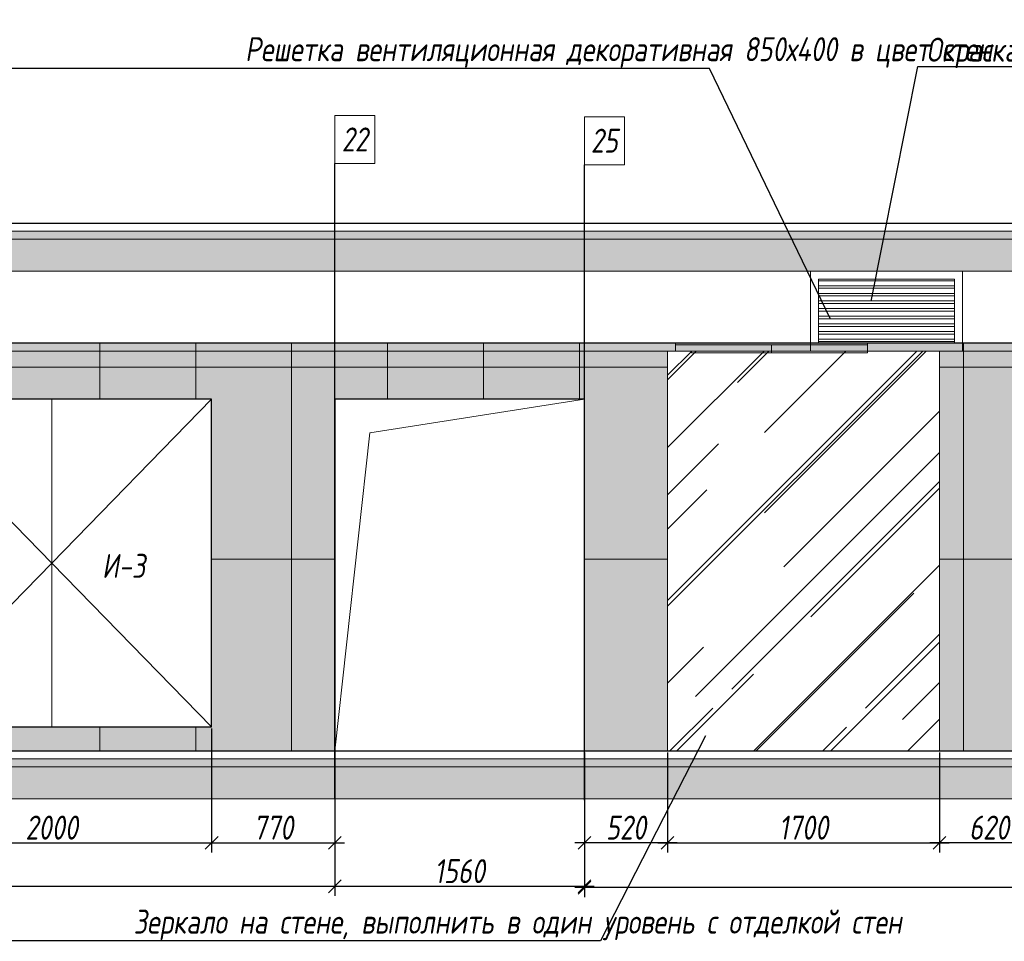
# Model space of a CAD drawing. Header units: millimetres. Extents: x -531352 to 178656, y -69521 to 326874.
# Tile 9 of 256: x -449346 to -443191, y 303384 to 309147. Entities that reach past the tile are written whole.
import ezdxf
from ezdxf import colors
from ezdxf.entities.mleader import LeaderData, LeaderLine
from ezdxf.math import Vec2, Vec3

# ---------------------------------------------------------------- set-up
doc = ezdxf.new("R2010")
doc.units = ezdxf.units.MM
doc.linetypes.add('DASHDOT', pattern=[25.4, 12.7, -6.35, 0, -6.35])
doc.layers.get('Defpoints').update_dxf_attribs({"color": 31})
for name, color, linetype, lineweight in [('A-DETL-GENF', 7, 'Continuous', 5), ('dim_pot', 183, 'Continuous', 9), ('dim_razv', 93, 'DASHDOT', 9), ('meb', 26, 'Continuous', 15), ('Двери', 7, 'Continuous', 5), ('Отделка стен', 253, 'Continuous', 0)]:
    doc.layers.add(name, color=color, linetype=linetype, lineweight=lineweight)
doc.styles.add('fl_iso paper', font='isocpeur.ttf', dxfattribs={"width": 0.8, "oblique": 10})
doc.styles.add('In tre', font='isocpeur.ttf', dxfattribs={"width": 0.8, "oblique": 10})
doc.dimstyles.new('In tre 1_50', dxfattribs={"dimtxt": 150, "dimasz": 80, "dimexe": 60, "dimexo": 10, "dimgap": 20, "dimtad": 1, "dimdec": 0, "dimrnd": 5, "dimzin": 0, "dimdsep": 46, "dimtxsty": 'fl_iso paper', "dimblk": 'OBLIQUE', "dimcen": 0, "dimdle": 60, "dimadec": 0, "dimazin": 0, "dimtfac": 1, "dimtdec": 0, "dimtofl": 0, "dimtmove": 1, "dimatfit": 1, "dimfxl": 40, "dimtolj": 1, "dimtzin": 0, "dimarcsym": 1})

# ---------------------------------------------------------------- blocks, each defined once
blk = doc.blocks.new('*U12242')
at = {"layer": 'A-DETL-GENF'}
h = blk.add_hatch(dxfattribs=at)
h.set_pattern_fill('ANSI35', color=256, scale=10, style=0)
h.set_pattern_definition([(45, (58070.45, 5e-10), (-44.90128, 44.90128), []), (45, (58115.35, 5e-10), (-44.90128, 44.90128), [79.375, -15.875, 0, -15.875])])
h.paths.add_polyline_path([(0, -100), (58490.9, -100), (58490.9, -50), (0, -50)])
h = blk.add_hatch(dxfattribs=at)
h.set_pattern_fill('ANSI35', color=256, scale=20, style=0)
h.set_pattern_definition([(45, (58070.45, 5e-10), (-89.80256, 89.80256), []), (45, (58160.25, 5e-10), (-89.80256, 89.80256), [158.75, -31.75, 0, -31.75])])
h.paths.add_polyline_path([(0, -300), (58490.9, -300), (58490.9, -100), (0, -100)])
at = {"lineweight": 13}
blk.add_lwpolyline([(0, -50), (58490.9, -50), (58490.9, 0), (0, 0)], close=True, dxfattribs=at)
at = {"lineweight": 30}
blk.add_lwpolyline([(0, 0), (58490.9, 0)], dxfattribs=at)
at = {"layer": 'A-DETL-GENF'}
for points in [[(0, -100), (58490.9, -100), (58490.9, -50), (0, -50)], [(0, -300), (58490.9, -300), (58490.9, -100), (0, -100)]]:
    blk.add_lwpolyline(points, close=True, dxfattribs=at)
blk = doc.blocks.new('*U12243')
at = {"layer": 'dim_razv', "true_color": 0xffffff, "transparency": 33554559}
h = blk.add_hatch(color=7, dxfattribs=at)
h.dxf.hatch_style = 1
h.paths.add_polyline_path([(0, 0), (57650, 0), (57650, 50), (0, 50)])
at = {"lineweight": 20, "transparency": 33554559}
blk.add_lwpolyline([(0, 0), (57650, 0), (57650, 50), (0, 50)], close=True, dxfattribs=at)
blk = doc.blocks.new('_Oblique')
at = {"color": 0, "linetype": 'ByBlock', "lineweight": -2}
blk.add_line((-0.5, -0.5), (0.5, 0.5), dxfattribs=at)
blk = doc.blocks.new('*D12365')
at = {"layer": 'Defpoints', "color": 0, "linetype": 'ByBlock', "transparency": 16777216}
for p in [(-442975.6, 304661.9), (-443595.7, 304574.2), (-443595.7, 304000)]:
    blk.add_point(p, dxfattribs=at)
at = {"layer": 'dim_razv', "color": 0, "linetype": 'ByBlock', "lineweight": -2, "transparency": 16777216}
for p, q in [((-442975.6, 304651.9), (-442975.6, 303940)), ((-443595.7, 304564.2), (-443595.7, 303940)), ((-442915.6, 304000), (-443655.7, 304000))]:
    blk.add_line(p, q, dxfattribs=at)
at = {"layer": 'dim_razv', "color": 0, "linetype": 'ByBlock', "lineweight": -2, "transparency": 16777216, "xscale": 80, "yscale": 80, "zscale": 80, "rotation": 180}
blk.add_blockref('_Oblique', (-443595.7, 304000), dxfattribs=at)
at = {"layer": 'dim_razv', "color": 0, "linetype": 'ByBlock', "lineweight": -2, "transparency": 16777216, "xscale": 80, "yscale": 80, "zscale": 80}
blk.add_blockref('_Oblique', (-442975.6, 304000), dxfattribs=at)
at = {"layer": 'dim_razv', "color": 0, "linetype": 'ByBlock', "transparency": 16777216, "insert": (-443285.7, 304095), "char_height": 150, "attachment_point": 5, "style": 'fl_iso paper'}
blk.add_mtext('\\A1;620', dxfattribs=at)
blk = doc.blocks.new('*D12366')
at = {"layer": 'Defpoints', "color": 0, "linetype": 'ByBlock', "transparency": 16777216}
for p in [(-445815.6, 304574.2), (-445295.7, 304574.2), (-445815.6, 304000)]:
    blk.add_point(p, dxfattribs=at)
at = {"layer": 'dim_razv', "color": 0, "linetype": 'ByBlock', "lineweight": -2, "transparency": 16777216}
for p, q in [((-445815.6, 304564.2), (-445815.6, 303940)), ((-445295.7, 304564.2), (-445295.7, 303940)), ((-445235.7, 304000), (-445875.6, 304000))]:
    blk.add_line(p, q, dxfattribs=at)
at = {"layer": 'dim_razv', "color": 0, "linetype": 'ByBlock', "lineweight": -2, "transparency": 16777216, "xscale": 80, "yscale": 80, "zscale": 80, "rotation": 180}
blk.add_blockref('_Oblique', (-445815.6, 304000), dxfattribs=at)
at = {"layer": 'dim_razv', "color": 0, "linetype": 'ByBlock', "lineweight": -2, "transparency": 16777216, "xscale": 80, "yscale": 80, "zscale": 80}
blk.add_blockref('_Oblique', (-445295.7, 304000), dxfattribs=at)
at = {"layer": 'dim_razv', "color": 0, "linetype": 'ByBlock', "transparency": 16777216, "insert": (-445555.7, 304095), "char_height": 150, "attachment_point": 5, "style": 'fl_iso paper'}
blk.add_mtext('\\A1;520', dxfattribs=at)
blk = doc.blocks.new('*D12367')
at = {"layer": 'Defpoints', "color": 0, "linetype": 'ByBlock', "transparency": 16777216}
for p in [(-445295.7, 304574.2), (-443595.7, 304574.2), (-443595.7, 304000)]:
    blk.add_point(p, dxfattribs=at)
at = {"layer": 'dim_razv', "color": 0, "linetype": 'ByBlock', "lineweight": -2, "transparency": 16777216}
for p, q in [((-445295.7, 304564.2), (-445295.7, 303940)), ((-443595.7, 304564.2), (-443595.7, 303940)), ((-445355.7, 304000), (-443535.7, 304000))]:
    blk.add_line(p, q, dxfattribs=at)
at = {"layer": 'dim_razv', "color": 0, "linetype": 'ByBlock', "lineweight": -2, "transparency": 16777216, "xscale": 80, "yscale": 80, "zscale": 80, "rotation": 180}
blk.add_blockref('_Oblique', (-445295.7, 304000), dxfattribs=at)
at = {"layer": 'dim_razv', "color": 0, "linetype": 'ByBlock', "lineweight": -2, "transparency": 16777216, "xscale": 80, "yscale": 80, "zscale": 80}
blk.add_blockref('_Oblique', (-443595.7, 304000), dxfattribs=at)
at = {"layer": 'dim_razv', "color": 0, "linetype": 'ByBlock', "transparency": 16777216, "insert": (-444445.7, 304095), "char_height": 150, "attachment_point": 5, "style": 'fl_iso paper'}
blk.add_mtext('\\A1;1700', dxfattribs=at)
blk = doc.blocks.new('*D12376')
at = {"layer": 'Defpoints', "color": 0, "linetype": 'ByBlock', "transparency": 16777216}
for p in [(-445815.6, 304266.4), (-430415.6, 304274.2), (-445815.6, 303719.8)]:
    blk.add_point(p, dxfattribs=at)
at = {"layer": 'dim_razv', "color": 0, "linetype": 'ByBlock', "lineweight": -2, "transparency": 16777216}
for p, q in [((-445815.6, 304256.4), (-445815.6, 303659.8)), ((-430415.6, 304264.2), (-430415.6, 303659.8)), ((-430355.6, 303719.8), (-445875.6, 303719.8))]:
    blk.add_line(p, q, dxfattribs=at)
at = {"layer": 'dim_razv', "color": 0, "linetype": 'ByBlock', "lineweight": -2, "transparency": 16777216, "xscale": 80, "yscale": 80, "zscale": 80, "rotation": 180}
blk.add_blockref('_Oblique', (-445815.6, 303719.8), dxfattribs=at)
at = {"layer": 'dim_razv', "color": 0, "linetype": 'ByBlock', "lineweight": -2, "transparency": 16777216, "xscale": 80, "yscale": 80, "zscale": 80}
blk.add_blockref('_Oblique', (-430415.6, 303719.8), dxfattribs=at)
at = {"layer": 'dim_razv', "color": 0, "linetype": 'ByBlock', "transparency": 16777216, "insert": (-438115.6, 303814.8), "char_height": 150, "attachment_point": 5, "style": 'fl_iso paper'}
blk.add_mtext('\\A1;15400', dxfattribs=at)
blk = doc.blocks.new('*D12377')
at = {"layer": 'Defpoints', "color": 0, "linetype": 'ByBlock', "transparency": 16777216}
for p in [(-447375.6, 304274.2), (-445815.6, 304266.4), (-447375.6, 303727.7)]:
    blk.add_point(p, dxfattribs=at)
at = {"layer": 'dim_razv', "color": 0, "linetype": 'ByBlock', "lineweight": -2, "transparency": 16777216}
for p, q in [((-447375.6, 304264.2), (-447375.6, 303667.7)), ((-445815.6, 304256.4), (-445815.6, 303667.7)), ((-445755.6, 303727.7), (-447435.6, 303727.7))]:
    blk.add_line(p, q, dxfattribs=at)
at = {"layer": 'dim_razv', "color": 0, "linetype": 'ByBlock', "lineweight": -2, "transparency": 16777216, "xscale": 80, "yscale": 80, "zscale": 80, "rotation": 180}
blk.add_blockref('_Oblique', (-447375.6, 303727.7), dxfattribs=at)
at = {"layer": 'dim_razv', "color": 0, "linetype": 'ByBlock', "lineweight": -2, "transparency": 16777216, "xscale": 80, "yscale": 80, "zscale": 80}
blk.add_blockref('_Oblique', (-445815.6, 303727.7), dxfattribs=at)
at = {"layer": 'dim_razv', "color": 0, "linetype": 'ByBlock', "transparency": 16777216, "insert": (-446595.6, 303822.7), "char_height": 150, "attachment_point": 5, "style": 'fl_iso paper'}
blk.add_mtext('\\A1;1560', dxfattribs=at)
blk = doc.blocks.new('*D12378')
at = {"layer": 'Defpoints', "color": 0, "linetype": 'ByBlock', "transparency": 16777216}
for p in [(-454175.6, 304274.2), (-447375.6, 304274.2), (-454175.6, 303727.7)]:
    blk.add_point(p, dxfattribs=at)
at = {"layer": 'dim_razv', "color": 0, "linetype": 'ByBlock', "lineweight": -2, "transparency": 16777216}
for p, q in [((-454175.6, 304264.2), (-454175.6, 303667.7)), ((-447375.6, 304264.2), (-447375.6, 303667.7)), ((-447315.6, 303727.7), (-454235.6, 303727.7))]:
    blk.add_line(p, q, dxfattribs=at)
at = {"layer": 'dim_razv', "color": 0, "linetype": 'ByBlock', "lineweight": -2, "transparency": 16777216, "xscale": 80, "yscale": 80, "zscale": 80, "rotation": 180}
blk.add_blockref('_Oblique', (-454175.6, 303727.7), dxfattribs=at)
at = {"layer": 'dim_razv', "color": 0, "linetype": 'ByBlock', "lineweight": -2, "transparency": 16777216, "xscale": 80, "yscale": 80, "zscale": 80}
blk.add_blockref('_Oblique', (-447375.6, 303727.7), dxfattribs=at)
at = {"layer": 'dim_razv', "color": 0, "linetype": 'ByBlock', "transparency": 16777216, "insert": (-450775.6, 303822.7), "char_height": 150, "attachment_point": 5, "style": 'fl_iso paper'}
blk.add_mtext('\\A1;6800', dxfattribs=at)
blk = doc.blocks.new('*D12384')
at = {"layer": 'Defpoints', "color": 0, "linetype": 'ByBlock', "transparency": 16777216}
for p in [(-450145.6, 304724.2), (-448145.6, 304724.2), (-448145.6, 304000)]:
    blk.add_point(p, dxfattribs=at)
at = {"layer": 'dim_razv', "color": 0, "linetype": 'ByBlock', "lineweight": -2, "transparency": 16777216}
for p, q in [((-450145.6, 304714.2), (-450145.6, 303940)), ((-448145.6, 304714.2), (-448145.6, 303940)), ((-450205.6, 304000), (-448085.6, 304000))]:
    blk.add_line(p, q, dxfattribs=at)
at = {"layer": 'dim_razv', "color": 0, "linetype": 'ByBlock', "lineweight": -2, "transparency": 16777216, "xscale": 80, "yscale": 80, "zscale": 80, "rotation": 180}
blk.add_blockref('_Oblique', (-450145.6, 304000), dxfattribs=at)
at = {"layer": 'dim_razv', "color": 0, "linetype": 'ByBlock', "lineweight": -2, "transparency": 16777216, "xscale": 80, "yscale": 80, "zscale": 80}
blk.add_blockref('_Oblique', (-448145.6, 304000), dxfattribs=at)
at = {"layer": 'dim_razv', "color": 0, "linetype": 'ByBlock', "transparency": 16777216, "insert": (-449145.6, 304095), "char_height": 150, "attachment_point": 5, "style": 'fl_iso paper'}
blk.add_mtext('\\A1;2000', dxfattribs=at)
blk = doc.blocks.new('*D12385')
at = {"layer": 'Defpoints', "color": 0, "linetype": 'ByBlock', "transparency": 16777216}
for p in [(-448145.6, 304724.2), (-447375.6, 304724.2), (-447375.6, 304000)]:
    blk.add_point(p, dxfattribs=at)
at = {"layer": 'dim_razv', "color": 0, "linetype": 'ByBlock', "lineweight": -2, "transparency": 16777216}
for p, q in [((-448145.6, 304714.2), (-448145.6, 303940)), ((-447375.6, 304714.2), (-447375.6, 303940)), ((-448205.6, 304000), (-447315.6, 304000))]:
    blk.add_line(p, q, dxfattribs=at)
at = {"layer": 'dim_razv', "color": 0, "linetype": 'ByBlock', "lineweight": -2, "transparency": 16777216, "xscale": 80, "yscale": 80, "zscale": 80, "rotation": 180}
blk.add_blockref('_Oblique', (-448145.6, 304000), dxfattribs=at)
at = {"layer": 'dim_razv', "color": 0, "linetype": 'ByBlock', "lineweight": -2, "transparency": 16777216, "xscale": 80, "yscale": 80, "zscale": 80}
blk.add_blockref('_Oblique', (-447375.6, 304000), dxfattribs=at)
at = {"layer": 'dim_razv', "color": 0, "linetype": 'ByBlock', "transparency": 16777216, "insert": (-447760.6, 304095), "char_height": 150, "attachment_point": 5, "style": 'fl_iso paper'}
blk.add_mtext('\\A1;770', dxfattribs=at)

msp = doc.modelspace()

# ---------------------------------------------------------------- hatches: boundary and pattern name
at = {"true_color": 0x5294a7}
h = msp.add_hatch(dxfattribs=at)
h.set_pattern_fill('AR-RROOF', color=135, scale=20, angle=45, style=0)
h.set_pattern_definition([(45, (-607341.73, 309367.1), (431.0523, 1149.4728), [7620, -1016, 2540, -508]), (45, (-607043.6, 310024.46), (-836.96, 118.5394), [1524, -167.64, 3048, -381]), (45, (-607467.45, 309852.04), (1627.2224, 2108.56414), [4064, -711.2, 2032, -508])])
h.paths.add_polyline_path([(-445295.7, 307074.2), (-443595.7, 307074.2), (-443595.7, 304574.2), (-445295.7, 304574.2)])
at = {"layer": 'dim_razv', "true_color": 0xeceae4, "transparency": 33554687}
h = msp.add_hatch(dxfattribs=at)
h.set_pattern_fill('AR-SAND', color=254, scale=3, angle=315)
h.set_pattern_definition([(352.5, (120932.77, 333867.67), (100.426047, 107.214405), [0, -115.824, 0, -129.54, 0, -123.825]), (322.5, (120932.77, 333867.67), (247.419855, 56.70328), [0, -62.484, 0, -104.394, 0, -40.005]), (282.5, (120866.5, 333933.95), (168.099694, -167.489948), [0, -38.1, 0, -137.16, 0, -179.07]), (272.5, (120866.5, 333933.95), (209.265234, -114.68433), [0, -19.05, 0, -89.916, 0, -102.87])])
h.paths.add_polyline_path([(-454175.6, 304574.2), (-396525.6, 304574.2), (-396525.6, 307124.2), (-454175.6, 307124.2)])
h.paths.add_polyline_path([(-451545.6, 306774.2), (-452045.6, 306774.2), (-452045.6, 304724.2), (-451545.6, 304724.2)], flags=16)
h.paths.add_polyline_path([(-450845.6, 306774.2), (-451445.6, 306774.2), (-451445.6, 304724.2), (-450845.6, 304724.2)], flags=16)
h.paths.add_polyline_path([(-448145.6, 306774.2), (-450145.6, 306774.2), (-450145.6, 304724.2), (-448145.6, 304724.2)], flags=16)
h.paths.add_polyline_path([(-447375.6, 304574.2), (-445815.6, 304574.2), (-445815.6, 306774.2), (-447375.6, 306774.2)], flags=17)
h.paths.add_polyline_path([(-442975.6, 304574.2), (-442975.6, 306754.2), (-441015.6, 306754.2), (-441015.6, 304574.2)], flags=17)
h.paths.add_polyline_path([(-445295.7, 307074.2), (-443595.7, 307074.2), (-443595.7, 304574.2), (-445295.7, 304574.2)], flags=16)
h.paths.add_polyline_path([(-439045.6, 306774.2), (-440595.6, 306774.2), (-440595.6, 304724.2), (-439045.6, 304724.2)], flags=16)
h.paths.add_polyline_path([(-438445.6, 306774.2), (-438845.6, 306774.2), (-438845.6, 304724.2), (-438445.6, 304724.2)], flags=16)
h.paths.add_polyline_path([(-436995.6, 306774.2), (-437945.6, 306774.2), (-437945.6, 304724.2), (-436995.6, 304724.2)], flags=16)
h.paths.add_polyline_path([(-434995.6, 306774.2), (-435395.6, 306774.2), (-435395.6, 304724.2), (-434995.6, 304724.2)], flags=16)
h.paths.add_polyline_path([(-432295.6, 306774.2), (-433745.6, 306774.2), (-433745.6, 304574.2), (-432295.6, 304574.2)], flags=16)
h.paths.add_polyline_path([(-419460.6, 305978), (-418710.6, 305978), (-418710.6, 304628), (-419460.6, 304628)], flags=16)
h.paths.add_polyline_path([(-412115.6, 305978), (-411365.6, 305978), (-411365.6, 304628), (-412115.6, 304628)], flags=16)
h.paths.add_polyline_path([(-413758.8, 304824.2), (-413758.8, 304924.2), (-413658.8, 304924.2), (-413658.8, 304824.2)], flags=16)
edge = h.paths.add_edge_path(flags=0)
edge.add_arc((-413708.8, 304874.2), 28.4, 0, 360)
edge = h.paths.add_edge_path(flags=0)
edge.add_arc((-413722.3, 304874.2), 3.95, 0, 360)
edge = h.paths.add_edge_path(flags=0)
edge.add_arc((-413695.3, 304874.2), 3.95, 0, 360)
at = {"layer": 'meb', "lineweight": 13, "transparency": 33554687}
h = msp.add_hatch(dxfattribs=at)
h.set_pattern_fill('ANSI32', color=256, scale=5, angle=135)
h.set_pattern_definition([(180, (-677438.493, 310324.574), (-4e-15, -47.625), []), (180, (-677454.37, 310340.45), (-4e-15, -47.625), [])])
h.paths.add_polyline_path([(-444351.4, 307124.2), (-443501.4, 307124.2), (-443501.4, 307524.2), (-444351.4, 307524.2)])

# ---------------------------------------------------------------- linework, layer by layer
at = {"lineweight": 30}
for points in [[(-447375.6, 304274.2), (-447375.6, 308247.8)], [(-445815.6, 304266.4), (-445815.6, 308239.9)]]:
    msp.add_lwpolyline(points, dxfattribs=at)
at = {"lineweight": 13}
for points in [[(-444401.4, 307074.2), (-443451.4, 307074.2), (-443451.4, 307574.2), (-444401.4, 307574.2)], [(-444351.4, 307124.2), (-443501.4, 307124.2), (-443501.4, 307524.2), (-444351.4, 307524.2)], [(-445295.7, 307074.2), (-443595.7, 307074.2), (-443595.7, 304574.2), (-445295.7, 304574.2)]]:
    msp.add_lwpolyline(points, close=True, dxfattribs=at)
for points in [[(-454175.6, 304574.2), (-396525.6, 304574.2), (-396525.6, 307124.2), (-454175.6, 307124.2)], [(-448145.6, 306774.2), (-450145.6, 306774.2), (-450145.6, 304724.2), (-448145.6, 304724.2)], [(-447375.6, 304574.2), (-445815.6, 304574.2), (-445815.6, 306774.2), (-447375.6, 306774.2)]]:
    msp.add_lwpolyline(points, close=True)
for points in [[(-450145.6, 306774.2), (-449145.6, 305749.2), (-450145.6, 304724.2)], [(-449145.6, 306774.2), (-449145.6, 304724.2)], [(-448145.6, 306774.2), (-449145.6, 305749.2), (-448145.6, 304724.2)], [(-447375.6, 304574.2), (-447157.7, 306563.6), (-445815.6, 306774.2)]]:
    msp.add_lwpolyline(points, dxfattribs=at)
at = {"layer": 'dim_pot', "color": 10, "lineweight": 0}
for points in [[(-447375.6, 308547.8), (-447125.6, 308547.8), (-447125.6, 308247.8), (-447375.6, 308247.8)], [(-445815.6, 308539.9), (-445565.6, 308539.9), (-445565.6, 308239.9), (-445815.6, 308239.9)]]:
    msp.add_lwpolyline(points, close=True, dxfattribs=at)
at = {"layer": 'Отделка стен', "transparency": 33554687}
for points in [[(-449445.6, 307124.2), (-449445.6, 306974.2), (-448845.6, 306974.2), (-448845.6, 307124.2)], [(-448845.6, 307124.2), (-448845.6, 306974.2), (-448245.6, 306974.2), (-448245.6, 307124.2)], [(-448245.6, 307124.2), (-448245.6, 306974.2), (-447645.6, 306974.2), (-447645.6, 307124.2)], [(-447645.6, 307124.2), (-447645.6, 306974.2), (-447045.6, 306974.2), (-447045.6, 307124.2)], [(-447045.6, 307124.2), (-447045.6, 306974.2), (-446445.6, 306974.2), (-446445.6, 307124.2)], [(-446445.6, 307124.2), (-446445.6, 306974.2), (-445845.6, 306974.2), (-445845.6, 307124.2)], [(-445245.6, 307113.8), (-445245.6, 307074.2), (-445145.7, 307074.2), (-445145.7, 307063.8), (-444645.6, 307063.8), (-444645.6, 307113.8)], [(-444645.6, 307113.8), (-444645.6, 307063.8), (-444045.6, 307063.8), (-444045.6, 307113.8)], [(-443445.6, 307124.2), (-443445.6, 306974.2), (-442845.6, 306974.2), (-442845.6, 307124.2)]]:
    msp.add_lwpolyline(points, close=True, dxfattribs=at)
for points in [[(-445245.6, 307074.2), (-445245.6, 307124.2), (-445845.6, 307124.2), (-445845.6, 306974.2), (-445295.7, 306974.2)], [(-443595.7, 306974.2), (-443445.6, 306974.2), (-443445.6, 307124.2), (-444045.6, 307124.2), (-444045.6, 307074.2)], [(-448845.6, 306774.2), (-448845.6, 306974.2), (-449445.6, 306974.2), (-449445.6, 306774.2)], [(-448245.6, 306774.2), (-448245.6, 306974.2), (-448845.6, 306974.2), (-448845.6, 306774.2)], [(-448145.6, 305774.2), (-447645.6, 305774.2), (-447645.6, 306974.2), (-448245.6, 306974.2), (-448245.6, 306774.2)], [(-447045.6, 306774.2), (-447045.6, 306974.2), (-447645.6, 306974.2), (-447645.6, 305774.2), (-447375.6, 305774.2)], [(-446445.6, 306774.2), (-446445.6, 306974.2), (-447045.6, 306974.2), (-447045.6, 306774.2)], [(-445845.6, 306774.2), (-445845.6, 306974.2), (-446445.6, 306974.2), (-446445.6, 306774.2)], [(-445295.7, 306974.2), (-445845.6, 306974.2), (-445845.6, 306774.2)], [(-443445.6, 304574.2), (-443445.6, 306974.2), (-443595.7, 306974.2)], [(-442845.6, 306754.2), (-442845.6, 306974.2), (-443445.6, 306974.2), (-443445.6, 305774.2), (-442975.6, 305774.2)], [(-448245.6, 304724.2), (-448245.6, 304574.2), (-447645.6, 304574.2), (-447645.6, 305774.2), (-448145.6, 305774.2)], [(-447375.6, 305774.2), (-447645.6, 305774.2), (-447645.6, 304574.2), (-447045.6, 304574.2)], [(-445815.6, 305774.2), (-445295.7, 305774.2)], [(-445295.7, 305774.2), (-445815.6, 305774.2)], [(-443425.6, 305774.2), (-443595.7, 305774.2)], [(-443595.7, 305774.2), (-443425.6, 305774.2)], [(-442975.6, 305774.2), (-443445.6, 305774.2), (-443445.6, 304574.2), (-442845.6, 304574.2)], [(-449445.6, 304724.2), (-449445.6, 304574.2), (-448845.6, 304574.2), (-448845.6, 304724.2)], [(-448845.6, 304724.2), (-448845.6, 304574.2), (-448245.6, 304574.2), (-448245.6, 304724.2)], [(-447195.6, 304574.2), (-447195.6, 304574.2), (-446595.6, 304574.2)], [(-446595.6, 304574.2), (-446595.6, 304574.2), (-445995.6, 304574.2)], [(-445845.6, 304574.2), (-445845.6, 304574.2), (-445245.6, 304574.2)], [(-444045.6, 304574.2), (-444045.6, 304574.2), (-443445.6, 304574.2)]]:
    msp.add_lwpolyline(points, dxfattribs=at)

# ---------------------------------------------------------------- block references
for name, p in [('*U12242', (-454596.1, 307874.2)), ('*U12243', (-454175.6, 307074.2)), ('*U12242', (-454596.1, 304574.2))]:
    msp.add_blockref(name, p)

# ---------------------------------------------------------------- texts
at = {"layer": 'dim_pot', "color": 10, "lineweight": 0, "char_height": 150, "attachment_point": 5, "style": 'fl_iso paper'}
for s, insert in [('22', (-447250.6, 308397.8)), ('25', (-445690.6, 308389.9))]:
    msp.add_mtext_dynamic_manual_height_columns(s, width=190.261, gutter_width=1350, heights=[0], dxfattribs=dict(at, insert=insert))
at = {"layer": 'Двери', "lineweight": 0, "insert": (-448695.7, 305731.6), "char_height": 150, "width": 190.261, "attachment_point": 5, "style": 'fl_iso paper'}
msp.add_mtext('И-3', dxfattribs=at)

# ---------------------------------------------------------------- dimensions: what is measured, and where the dimension line sits
at = {"layer": 'dim_razv', "color": 18, "linetype": 'ByBlock', "true_color": 0x000000}
for base, p1, p2, picture, middle in [((-448145.6, 304000), (-450145.6, 304724.2), (-448145.6, 304724.2), '*D12384', (-449145.6, 304095)), ((-447375.6, 304000), (-448145.6, 304724.2), (-447375.6, 304724.2), '*D12385', (-447760.6, 304095)), ((-443595.7, 304000), (-442975.6, 304661.9), (-443595.7, 304574.2), '*D12365', (-443285.7, 304095)), ((-445815.6, 304000), (-445295.7, 304574.2), (-445815.6, 304574.2), '*D12366', (-445555.7, 304095)), ((-454175.6, 303727.7), (-447375.6, 304274.2), (-454175.6, 304274.2), '*D12378', (-450775.6, 303822.7)), ((-447375.6, 303727.7), (-445815.6, 304266.4), (-447375.6, 304274.2), '*D12377', (-446595.6, 303822.7)), ((-445815.6, 303719.8), (-430415.6, 304274.2), (-445815.6, 304266.4), '*D12376', (-438115.6, 303814.8))]:
    dim = msp.add_linear_dim(base=base, p1=p1, p2=p2, dimstyle='In tre 1_50', dxfattribs=at)
    dim.commit()
    dim.dimension.update_dxf_attribs({"geometry": picture, "text_midpoint": middle})
dim = msp.add_linear_dim(base=(-443595.7, 304000), p1=(-445295.7, 304574.2), p2=(-443595.7, 304574.2), angle=180, dimstyle='In tre 1_50', dxfattribs=at)
dim.commit()
dim.dimension.update_dxf_attribs({"geometry": '*D12367', "text_midpoint": (-444445.7, 304095)})

# ---------------------------------------------------------------- leaders
at = {"layer": 'dim_razv', "color": 0, "linetype": 'ByBlock'}
ml = msp.add_multileader_mtext('Standard', dxfattribs=at)
ml.set_content('Потолок подвесной, реечный\\Pрейка 50х50 белого цвета, шаг рейки 120-125мм', style='In tre')
ml.set_leader_properties()
ml.build(insert=Vec2(0, 0))
ml.multileader.update_dxf_attribs({"text_left_attachment_type": 6, "text_right_attachment_type": 6, "dogleg_length": 1, "arrow_head_size": 0, "scale": 50})
ctx = ml.context
ctx.base_point, ctx.scale, ctx.char_height, ctx.arrow_head_size, ctx.landing_gap_size, ctx.plane_origin = Vec3(-453529.1, 308935.5), 50, 150, 0, 4.5, Vec3(-444982, 307141)
ctx.left_attachment, ctx.right_attachment = 6, 6
notes = []
notes.append((ctx, [(0, (1, 1, 0), (-451277.2, 308935.5), (-1, 0), 50, [(1, [(-451094.4, 307117.3)], 0, [])])]))
ctx.mtext.insert, ctx.mtext.width, ctx.mtext.defined_height, ctx.mtext.flow_direction = Vec3(-453524.6, 309130.5), 2509.515, 696.6, 5
ml = msp.add_multileader_mtext('Standard', dxfattribs=at)
ml.set_content('Решетка вентиляционная декоративная 850х400 в цвет стен', style='In tre')
ml.set_leader_properties()
ml.build(insert=Vec2(0, 0))
ml.multileader.update_dxf_attribs({"text_left_attachment_type": 6, "text_right_attachment_type": 6, "dogleg_length": 1, "arrow_head_size": 0, "scale": 50})
ctx = ml.context
ctx.base_point, ctx.scale, ctx.char_height, ctx.arrow_head_size, ctx.landing_gap_size, ctx.plane_origin = Vec3(-447941.2, 308842.2), 50, 150, 0, 4.5, Vec3(-438051.4, 306516.8)
ctx.left_attachment, ctx.right_attachment = 6, 6
notes.append((ctx, [(0, (1, 1, 0), (-445033.9, 308842.2), (-1, 0), 50, [(1, [(-444276.5, 307274.2)], 0, [])])]))
ctx.mtext.insert, ctx.mtext.width, ctx.mtext.defined_height, ctx.mtext.flow_direction = Vec3(-447936.7, 309037.2), 2996.732, 696.6, 5
ml = msp.add_multileader_mtext('Standard', dxfattribs=at)
ml.set_content('Окраска запотолочного пространства в белый цвет RAL9016', style='In tre')
ml.set_leader_properties()
ml.build(insert=Vec2(0, 0))
ml.multileader.update_dxf_attribs({"text_left_attachment_type": 6, "text_right_attachment_type": 6, "dogleg_length": 1, "arrow_head_size": 0, "scale": 50})
ctx = ml.context
ctx.base_point, ctx.scale, ctx.char_height, ctx.arrow_head_size, ctx.landing_gap_size, ctx.plane_origin = Vec3(-443682, 308853.9), 50, 150, 0, 4.5, Vec3(-438847.5, 305163.3)
ctx.left_attachment, ctx.right_attachment = 6, 6
notes.append((ctx, [(0, (1, 1, 0), (-443732, 308853.9), (1, 0), 50, [(0, [(-444022.4, 307386.4)], 0, [])])]))
ctx.mtext.insert, ctx.mtext.width, ctx.mtext.flow_direction = Vec3(-443677.5, 309033.9), 3148.852, 5
ml = msp.add_multileader_mtext('Standard', dxfattribs=at)
ml.set_content('Зеркало на стене, выполнить в один уровень с отделкой стен', style='In tre')
ml.set_leader_properties()
ml.build(insert=Vec2(0, 0))
ml.multileader.update_dxf_attribs({"text_left_attachment_type": 6, "text_right_attachment_type": 6, "dogleg_length": 1, "arrow_head_size": 0, "scale": 50})
ctx = ml.context
ctx.base_point, ctx.scale, ctx.char_height, ctx.arrow_head_size, ctx.landing_gap_size, ctx.plane_origin = Vec3(-448638.5, 303386.9), 50, 150, 0, 4.5, Vec3(-439596.2, 301592.4)
ctx.left_attachment, ctx.right_attachment = 6, 6
notes.append((ctx, [(0, (1, 1, 0), (-445715.9, 303386.9), (-1, 0), 50, [(1, [(-445057.9, 304669.2)], 0, [])])]))
ctx.mtext.insert, ctx.mtext.width, ctx.mtext.defined_height, ctx.mtext.flow_direction = Vec3(-448634, 303581.9), 3043.138, 696.6, 5
for ctx, leaders in notes:
    for number, flags, end, landing, length, lines in leaders:
        leader = LeaderData()
        leader.index, (leader.has_last_leader_line, leader.has_dogleg_vector, leader.attachment_direction) = number, flags
        leader.last_leader_point, leader.dogleg_vector, leader.dogleg_length = Vec3(end), Vec3(landing), length
        for number, points, colour, breaks in lines:
            line = LeaderLine()
            line.index, line.vertices, line.color, line.breaks = number, Vec3.list(points), colors.encode_raw_color(colour), breaks
            leader.lines.append(line)
        ctx.leaders.append(leader)

doc.saveas('drawing.dxf')
